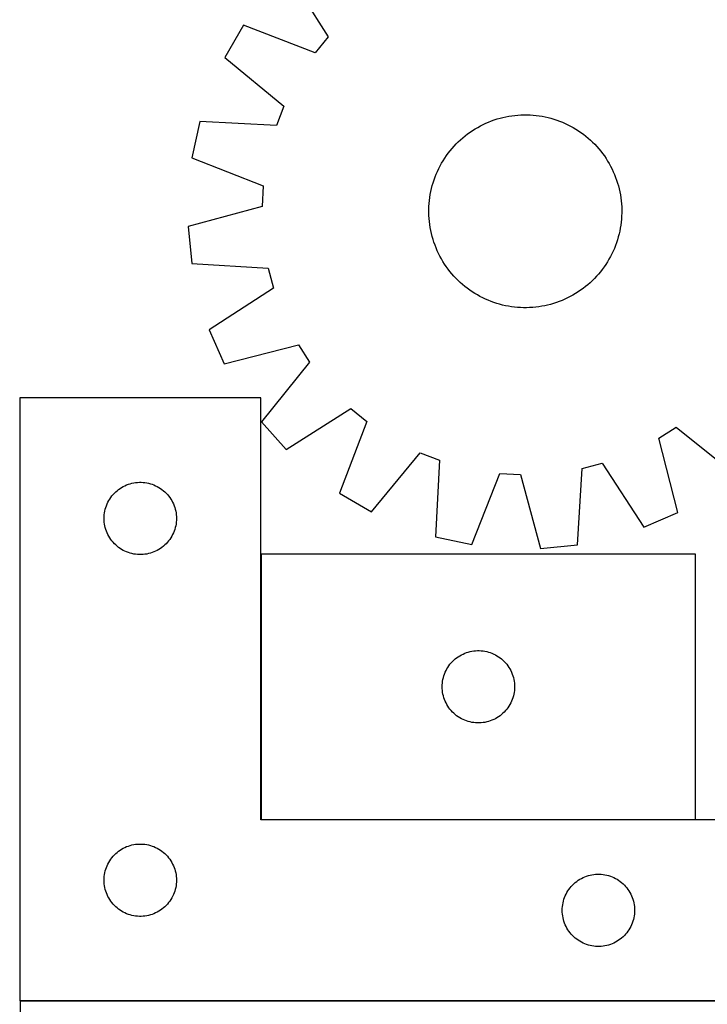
# Model space of a CAD drawing. Header units: millimetres. Extents: x 7 to 1493, y 7 to 2993.
# Tile 3 of 13: x 7 to 292, y 2113 to 2521. Entities that reach past the tile are written whole.
import ezdxf

# ---------------------------------------------------------------- set-up
doc = ezdxf.new("R2010")
doc.units = ezdxf.units.MM
doc.layers.add('COMMON', color=5, linetype='CONTINUOUS', true_color=0x0000ff)
doc.layers.add('CUT', color=7, linetype='CONTINUOUS', true_color=0x000000)

msp = doc.modelspace()

# ---------------------------------------------------------------- linework, layer by layer
at = {"layer": 'COMMON'}
for p, q in [((106.628991, 2299.548607), (106.628991, 2189.548607)), ((106.728992, 2189.448606), (286.728992, 2189.448606)), ((306.528991, 2114.248606), (6.694505, 2114.248606))]:
    msp.add_line(p, q, dxfattribs=at)
at = {"layer": 'CUT'}
for p, q in [((117.413167, 2540.937732), (134.439008, 2514.121776)), ((99.348069, 2518.844338), (91.591914, 2505.556275)), ((129.011446, 2507.483935), (99.348069, 2518.844338)), ((134.439008, 2514.121776), (129.011446, 2507.483935)), ((91.591914, 2505.556275), (116.071038, 2485.31406)), ((116.071038, 2485.31406), (112.960326, 2477.323889)), ((81.238219, 2478.961787), (77.967915, 2463.927304)), ((112.960326, 2477.323889), (81.238219, 2478.961787)), ((199.814382, 2478.223566), (200.968677, 2478.720163)), ((200.968677, 2478.720163), (202.138002, 2479.180258)), ((202.138002, 2479.180258), (203.321201, 2479.603396)), ((203.321201, 2479.603396), (204.517108, 2479.98916)), ((204.517108, 2479.98916), (205.724542, 2480.33717)), ((205.724542, 2480.33717), (206.942311, 2480.647081)), ((206.942311, 2480.647081), (208.169213, 2480.918589)), ((208.169213, 2480.918589), (209.404039, 2481.151424)), ((209.404039, 2481.151424), (210.645569, 2481.345358)), ((210.645569, 2481.345358), (211.892578, 2481.500199)), ((211.892578, 2481.500199), (213.143835, 2481.615794)), ((213.143835, 2481.615794), (214.398106, 2481.692029)), ((214.398106, 2481.692029), (215.654152, 2481.728829)), ((215.654152, 2481.728829), (216.910735, 2481.726157)), ((216.910735, 2481.726157), (218.166613, 2481.684016)), ((218.166613, 2481.684016), (219.420549, 2481.602448)), ((219.420549, 2481.602448), (220.671303, 2481.481533)), ((220.671303, 2481.481533), (221.917642, 2481.321391)), ((221.917642, 2481.321391), (223.158336, 2481.122179)), ((223.158336, 2481.122179), (224.39216, 2480.884095)), ((224.39216, 2480.884095), (225.617898, 2480.607372)), ((225.617898, 2480.607372), (226.834338, 2480.292285)), ((226.834338, 2480.292285), (228.040281, 2479.939144)), ((228.040281, 2479.939144), (229.234536, 2479.548297)), ((229.234536, 2479.548297), (230.415925, 2479.120131)), ((230.415925, 2479.120131), (231.583283, 2478.655068)), ((231.583283, 2478.655068), (232.735456, 2478.153567)), ((192.248662, 2473.770898), (193.26683, 2474.507337)), ((193.26683, 2474.507337), (194.307626, 2475.211431)), ((194.307626, 2475.211431), (195.370026, 2475.882486)), ((195.370026, 2475.882486), (196.452979, 2476.519839)), ((196.452979, 2476.519839), (197.555418, 2477.122861)), ((197.555418, 2477.122861), (198.676254, 2477.690957)), ((198.676254, 2477.690957), (199.814382, 2478.223566)), ((232.735456, 2478.153567), (233.871308, 2477.616123)), ((233.871308, 2477.616123), (234.989719, 2477.043266)), ((234.989719, 2477.043266), (236.089583, 2476.435561)), ((236.089583, 2476.435561), (237.169816, 2475.793609)), ((237.169816, 2475.793609), (238.229353, 2475.118042)), ((238.229353, 2475.118042), (239.267146, 2474.409528)), ((239.267146, 2474.409528), (240.282172, 2473.668766)), ((187.531604, 2469.630044), (188.422032, 2470.516692)), ((188.422032, 2470.516692), (189.33987, 2471.374935)), ((189.33987, 2471.374935), (190.284213, 2472.203923)), ((190.284213, 2472.203923), (191.25413, 2473.002841)), ((191.25413, 2473.002841), (192.248662, 2473.770898)), ((240.282172, 2473.668766), (241.273429, 2472.896486)), ((241.273429, 2472.896486), (242.23994, 2472.093452)), ((242.23994, 2472.093452), (243.180749, 2471.260455)), ((243.180749, 2471.260455), (244.09493, 2470.398317)), ((244.09493, 2470.398317), (244.981578, 2469.50789)), ((184.261156, 2465.817286), (185.033435, 2466.808543)), ((185.033435, 2466.808543), (185.83647, 2467.775054)), ((185.83647, 2467.775054), (186.669467, 2468.715863)), ((186.669467, 2468.715863), (187.531604, 2469.630044)), ((244.981578, 2469.50789), (245.839821, 2468.590052)), ((245.839821, 2468.590052), (246.668809, 2467.645708)), ((246.668809, 2467.645708), (247.467727, 2466.675792)), ((247.467727, 2466.675792), (248.235784, 2465.681259)), ((77.967915, 2463.927304), (107.504134, 2452.240279)), ((181.494361, 2461.624697), (182.136313, 2462.70493)), ((182.136313, 2462.70493), (182.811879, 2463.764466)), ((182.811879, 2463.764466), (183.520393, 2464.80226)), ((183.520393, 2464.80226), (184.261156, 2465.817286)), ((248.235784, 2465.681259), (248.972223, 2464.663092)), ((248.972223, 2464.663092), (249.676317, 2463.622295)), ((249.676317, 2463.622295), (250.347372, 2462.559896)), ((250.347372, 2462.559896), (250.984725, 2461.476942)), ((179.274853, 2457.118397), (179.776355, 2458.27057)), ((179.776355, 2458.27057), (180.313799, 2459.406422)), ((180.313799, 2459.406422), (180.886656, 2460.524832)), ((180.886656, 2460.524832), (181.494361, 2461.624697)), ((250.984725, 2461.476942), (251.587747, 2460.374504)), ((251.587747, 2460.374504), (252.155843, 2459.253667)), ((252.155843, 2459.253667), (252.688452, 2458.11554)), ((252.688452, 2458.11554), (253.185049, 2456.961244)), ((177.990778, 2453.575395), (178.381624, 2454.76965)), ((178.381624, 2454.76965), (178.80979, 2455.951039)), ((178.80979, 2455.951039), (179.274853, 2457.118397)), ((253.185049, 2456.961244), (253.645144, 2455.79192)), ((253.645144, 2455.79192), (254.068282, 2454.60872)), ((254.068282, 2454.60872), (254.454046, 2453.412814)), ((107.504134, 2452.240279), (107.014769, 2443.679911)), ((176.807742, 2448.69345), (177.045827, 2449.927274)), ((177.045827, 2449.927274), (177.32255, 2451.153011)), ((177.32255, 2451.153011), (177.637637, 2452.369452)), ((177.637637, 2452.369452), (177.990778, 2453.575395)), ((254.454046, 2453.412814), (254.802056, 2452.20538)), ((254.802056, 2452.20538), (255.111967, 2450.987611)), ((255.111967, 2450.987611), (255.383475, 2449.760708)), ((176.327474, 2444.955663), (176.448388, 2446.206417)), ((176.448388, 2446.206417), (176.608531, 2447.452756)), ((176.608531, 2447.452756), (176.807742, 2448.69345)), ((255.383475, 2449.760708), (255.61631, 2448.525883)), ((255.61631, 2448.525883), (255.810244, 2447.284353)), ((255.810244, 2447.284353), (255.965085, 2446.037344)), ((255.965085, 2446.037344), (256.08068, 2444.786086)), ((107.014769, 2443.679911), (76.339115, 2435.434975)), ((176.201093, 2441.189266), (176.203765, 2442.445849)), ((176.203765, 2442.445849), (176.245906, 2443.701727)), ((176.245906, 2443.701727), (176.327474, 2444.955663)), ((256.08068, 2444.786086), (256.156915, 2443.531816)), ((256.156915, 2443.531816), (256.193715, 2442.275769)), ((256.193715, 2442.275769), (256.191043, 2441.019187)), ((176.237893, 2439.93322), (176.201093, 2441.189266)), ((176.314128, 2438.678949), (176.237893, 2439.93322)), ((176.429723, 2437.427692), (176.314128, 2438.678949)), ((256.067334, 2438.509373), (255.946419, 2437.258619)), ((256.148902, 2439.763308), (256.067334, 2438.509373)), ((256.191043, 2441.019187), (256.148902, 2439.763308)), ((76.339115, 2435.434975), (77.874782, 2420.125753)), ((176.584563, 2436.180683), (176.429723, 2437.427692)), ((176.778497, 2434.939153), (176.584563, 2436.180683)), ((177.011333, 2433.704327), (176.778497, 2434.939153)), ((177.28284, 2432.477425), (177.011333, 2433.704327)), ((255.348981, 2433.537761), (255.072258, 2432.312024)), ((255.587065, 2434.771586), (255.348981, 2433.537761)), ((255.786277, 2436.01228), (255.587065, 2434.771586)), ((255.946419, 2437.258619), (255.786277, 2436.01228)), ((177.592752, 2431.259655), (177.28284, 2432.477425)), ((177.940762, 2430.052222), (177.592752, 2431.259655)), ((178.326526, 2428.856315), (177.940762, 2430.052222)), ((254.40403, 2429.889641), (254.013183, 2428.695386)), ((254.757171, 2431.095584), (254.40403, 2429.889641)), ((255.072258, 2432.312024), (254.757171, 2431.095584)), ((178.749664, 2427.673116), (178.326526, 2428.856315)), ((179.209759, 2426.503791), (178.749664, 2427.673116)), ((179.706356, 2425.349496), (179.209759, 2426.503791)), ((180.238965, 2424.211368), (179.706356, 2425.349496)), ((253.119954, 2426.346639), (252.618453, 2425.194466)), ((253.585017, 2427.513996), (253.119954, 2426.346639)), ((254.013183, 2428.695386), (253.585017, 2427.513996)), ((180.807061, 2423.090532), (180.238965, 2424.211368)), ((181.410083, 2421.988093), (180.807061, 2423.090532)), ((182.047436, 2420.90514), (181.410083, 2421.988093)), ((250.900447, 2421.840339), (250.258495, 2420.760105)), ((251.508152, 2422.940203), (250.900447, 2421.840339)), ((252.081009, 2424.058613), (251.508152, 2422.940203)), ((252.618453, 2425.194466), (252.081009, 2424.058613)), ((77.874782, 2420.125753), (109.576884, 2418.137925)), ((109.576884, 2418.137925), (111.75677, 2409.84531)), ((182.71849, 2419.84274), (182.047436, 2420.90514)), ((183.422585, 2418.801943), (182.71849, 2419.84274)), ((184.159024, 2417.783776), (183.422585, 2418.801943)), ((184.927081, 2416.789244), (184.159024, 2417.783776)), ((248.133652, 2417.64775), (247.361373, 2416.656492)), ((248.874414, 2418.662776), (248.133652, 2417.64775)), ((249.582928, 2419.700569), (248.874414, 2418.662776)), ((250.258495, 2420.760105), (249.582928, 2419.700569)), ((185.725998, 2415.819327), (184.927081, 2416.789244)), ((186.554987, 2414.874984), (185.725998, 2415.819327)), ((187.413229, 2413.957146), (186.554987, 2414.874984)), ((188.299878, 2413.066718), (187.413229, 2413.957146)), ((189.214058, 2412.204581), (188.299878, 2413.066718)), ((244.863203, 2413.834992), (243.972776, 2412.948343)), ((245.725341, 2414.749172), (244.863203, 2413.834992)), ((246.558338, 2415.689982), (245.725341, 2414.749172)), ((247.361373, 2416.656492), (246.558338, 2415.689982)), ((111.75677, 2409.84531), (85.130315, 2392.52461)), ((190.154868, 2411.371584), (189.214058, 2412.204581)), ((191.121378, 2410.568549), (190.154868, 2411.371584)), ((192.112636, 2409.79627), (191.121378, 2410.568549)), ((193.127662, 2409.055507), (192.112636, 2409.79627)), ((194.165455, 2408.346993), (193.127662, 2409.055507)), ((239.127978, 2408.957699), (238.087181, 2408.253604)), ((240.146145, 2409.694138), (239.127978, 2408.957699)), ((241.140678, 2410.462195), (240.146145, 2409.694138)), ((242.110594, 2411.261112), (241.140678, 2410.462195)), ((243.054938, 2412.090101), (242.110594, 2411.261112)), ((243.972776, 2412.948343), (243.054938, 2412.090101)), ((195.224991, 2407.671427), (194.165455, 2408.346993)), ((196.305225, 2407.029475), (195.224991, 2407.671427)), ((197.405089, 2406.42177), (196.305225, 2407.029475)), ((198.523499, 2405.848913), (197.405089, 2406.42177)), ((199.659352, 2405.311469), (198.523499, 2405.848913)), ((200.811525, 2404.809967), (199.659352, 2405.311469)), ((232.580426, 2405.24147), (231.42613, 2404.744873)), ((233.718553, 2405.774079), (232.580426, 2405.24147)), ((234.83939, 2406.342175), (233.718553, 2405.774079)), ((235.941829, 2406.945197), (234.83939, 2406.342175)), ((237.024782, 2407.58255), (235.941829, 2406.945197)), ((238.087181, 2408.253604), (237.024782, 2407.58255)), ((201.978882, 2404.344904), (200.811525, 2404.809967)), ((203.160272, 2403.916738), (201.978882, 2404.344904)), ((204.354527, 2403.525892), (203.160272, 2403.916738)), ((205.56047, 2403.172751), (204.354527, 2403.525892)), ((206.77691, 2402.857663), (205.56047, 2403.172751)), ((208.002647, 2402.580941), (206.77691, 2402.857663)), ((209.236472, 2402.342856), (208.002647, 2402.580941)), ((210.477166, 2402.143645), (209.236472, 2402.342856)), ((211.723505, 2401.983502), (210.477166, 2402.143645)), ((212.974259, 2401.862588), (211.723505, 2401.983502)), ((214.228194, 2401.78102), (212.974259, 2401.862588)), ((215.484073, 2401.738879), (214.228194, 2401.78102)), ((216.740655, 2401.736207), (215.484073, 2401.738879)), ((217.996702, 2401.773007), (216.740655, 2401.736207)), ((219.250973, 2401.849242), (217.996702, 2401.773007)), ((220.50223, 2401.964837), (219.250973, 2401.849242)), ((221.749239, 2402.119677), (220.50223, 2401.964837)), ((222.990769, 2402.313611), (221.749239, 2402.119677)), ((224.225594, 2402.546447), (222.990769, 2402.313611)), ((225.452497, 2402.817954), (224.225594, 2402.546447)), ((226.670266, 2403.127866), (225.452497, 2402.817954)), ((227.8777, 2403.475875), (226.670266, 2403.127866)), ((229.073607, 2403.86164), (227.8777, 2403.475875)), ((230.256806, 2404.284778), (229.073607, 2403.86164)), ((231.42613, 2404.744873), (230.256806, 2404.284778)), ((85.130315, 2392.52461), (91.321631, 2378.439222)), ((91.321631, 2378.439222), (122.086394, 2386.345174)), ((122.086394, 2386.345174), (126.722148, 2379.13205)), ((126.722148, 2379.13205), (106.751274, 2354.431059)), ((106.528991, 2364.348606), (6.528991, 2364.348606)), ((6.528991, 2364.348606), (6.528991, 2114.348606)), ((106.528991, 2189.348606), (106.528991, 2364.348606)), ((116.99219, 2342.948281), (143.808145, 2359.974122)), ((143.808145, 2359.974122), (150.445987, 2354.54656)), ((106.751274, 2354.431059), (116.99219, 2342.948281)), ((150.445987, 2354.54656), (139.085584, 2324.883182)), ((271.584748, 2347.621508), (278.797872, 2352.257262)), ((278.797872, 2352.257262), (303.498863, 2332.286388)), ((279.490699, 2316.856744), (271.584748, 2347.621508)), ((152.373647, 2317.127028), (172.615861, 2341.606152)), ((172.615861, 2341.606152), (180.606033, 2338.49544)), ((180.606033, 2338.49544), (178.968135, 2306.773333)), ((239.791997, 2335.111998), (248.084612, 2337.291884)), ((248.084612, 2337.291884), (265.405311, 2310.665429)), ((194.002617, 2303.503029), (205.689643, 2333.039248)), ((205.689643, 2333.039248), (214.25001, 2332.549883)), ((214.25001, 2332.549883), (222.494947, 2301.874229)), ((237.804169, 2303.409896), (239.791997, 2335.111998)), ((48.807099, 2327.208325), (49.47934, 2327.588788)), ((49.47934, 2327.588788), (50.170275, 2327.93414)), ((50.170275, 2327.93414), (50.878072, 2328.243465)), ((50.878072, 2328.243465), (51.600855, 2328.515944)), ((51.600855, 2328.515944), (52.336706, 2328.750854)), ((52.336706, 2328.750854), (53.083675, 2328.947571)), ((53.083675, 2328.947571), (53.839779, 2329.105575)), ((53.839779, 2329.105575), (54.603015, 2329.224446)), ((54.603015, 2329.224446), (55.371359, 2329.303869)), ((55.371359, 2329.303869), (56.142772, 2329.343633)), ((56.142772, 2329.343633), (56.91521, 2329.343633)), ((56.91521, 2329.343633), (57.686623, 2329.303869)), ((57.686623, 2329.303869), (58.454966, 2329.224446)), ((58.454966, 2329.224446), (59.218202, 2329.105575)), ((59.218202, 2329.105575), (59.974307, 2328.947571)), ((59.974307, 2328.947571), (60.721275, 2328.750854)), ((60.721275, 2328.750854), (61.457127, 2328.515944)), ((61.457127, 2328.515944), (62.179909, 2328.243465)), ((62.179909, 2328.243465), (62.887707, 2327.93414)), ((62.887707, 2327.93414), (63.578642, 2327.588788)), ((63.578642, 2327.588788), (64.250883, 2327.208325)), ((44.303566, 2323.039922), (44.767194, 2323.657748)), ((44.767194, 2323.657748), (45.262012, 2324.250887)), ((45.262012, 2324.250887), (45.786708, 2324.817768)), ((45.786708, 2324.817768), (46.339891, 2325.356886)), ((46.339891, 2325.356886), (46.920093, 2325.866812)), ((46.920093, 2325.866812), (47.525777, 2326.346194)), ((47.525777, 2326.346194), (48.155335, 2326.793761)), ((48.155335, 2326.793761), (48.807099, 2327.208325)), ((64.250883, 2327.208325), (64.902647, 2326.793761)), ((64.902647, 2326.793761), (65.532205, 2326.346194)), ((65.532205, 2326.346194), (66.137888, 2325.866812)), ((66.137888, 2325.866812), (66.718091, 2325.356886)), ((66.718091, 2325.356886), (67.271274, 2324.817768)), ((67.271274, 2324.817768), (67.79597, 2324.250887)), ((67.79597, 2324.250887), (68.290788, 2323.657748)), ((68.290788, 2323.657748), (68.754416, 2323.039922)), ((139.085584, 2324.883182), (152.373647, 2317.127028)), ((42.23946, 2318.910328), (42.493239, 2319.639887)), ((42.493239, 2319.639887), (42.784237, 2320.355414)), ((42.784237, 2320.355414), (43.111685, 2321.055013)), ((43.111685, 2321.055013), (43.474712, 2321.736827)), ((43.474712, 2321.736827), (43.872357, 2322.399049)), ((43.872357, 2322.399049), (44.303566, 2323.039922)), ((68.754416, 2323.039922), (69.185624, 2322.399049)), ((69.185624, 2322.399049), (69.583269, 2321.736827)), ((69.583269, 2321.736827), (69.946297, 2321.055013)), ((69.946297, 2321.055013), (70.273744, 2320.355414)), ((70.273744, 2320.355414), (70.564743, 2319.639887)), ((70.564743, 2319.639887), (70.818522, 2318.910328)), ((41.528991, 2314.348606), (41.548879, 2315.120787)), ((41.548879, 2315.120787), (41.608493, 2315.890921)), ((41.608493, 2315.890921), (41.707672, 2316.656964)), ((41.707672, 2316.656964), (41.846156, 2317.416887)), ((41.846156, 2317.416887), (42.023575, 2318.168672)), ((42.023575, 2318.168672), (42.23946, 2318.910328)), ((70.818522, 2318.910328), (71.034407, 2318.168672)), ((71.034407, 2318.168672), (71.211826, 2317.416887)), ((71.211826, 2317.416887), (71.350309, 2316.656964)), ((71.350309, 2316.656964), (71.449489, 2315.890921)), ((71.449489, 2315.890921), (71.509102, 2315.120787)), ((71.509102, 2315.120787), (71.528991, 2314.348606)), ((265.405311, 2310.665429), (279.490699, 2316.856744)), ((41.548879, 2313.576424), (41.528991, 2314.348606)), ((41.608493, 2312.806291), (41.548879, 2313.576424)), ((41.707672, 2312.040247), (41.608493, 2312.806291)), ((41.846156, 2311.280325), (41.707672, 2312.040247)), ((42.023575, 2310.528539), (41.846156, 2311.280325)), ((71.211826, 2311.280325), (71.034407, 2310.528539)), ((71.350309, 2312.040247), (71.211826, 2311.280325)), ((71.449489, 2312.806291), (71.350309, 2312.040247)), ((71.509102, 2313.576424), (71.449489, 2312.806291)), ((71.528991, 2314.348606), (71.509102, 2313.576424)), ((42.23946, 2309.786883), (42.023575, 2310.528539)), ((42.493239, 2309.057324), (42.23946, 2309.786883)), ((42.784237, 2308.341797), (42.493239, 2309.057324)), ((43.111685, 2307.642199), (42.784237, 2308.341797)), ((43.474712, 2306.960385), (43.111685, 2307.642199)), ((43.872357, 2306.298163), (43.474712, 2306.960385)), ((69.583269, 2306.960385), (69.185624, 2306.298163)), ((69.946297, 2307.642199), (69.583269, 2306.960385)), ((70.273744, 2308.341797), (69.946297, 2307.642199)), ((70.564743, 2309.057324), (70.273744, 2308.341797)), ((70.818522, 2309.786883), (70.564743, 2309.057324)), ((71.034407, 2310.528539), (70.818522, 2309.786883)), ((44.303566, 2305.657289), (43.872357, 2306.298163)), ((44.767194, 2305.039463), (44.303566, 2305.657289)), ((45.262012, 2304.446324), (44.767194, 2305.039463)), ((45.786708, 2303.879443), (45.262012, 2304.446324)), ((46.339891, 2303.340325), (45.786708, 2303.879443)), ((46.920093, 2302.830399), (46.339891, 2303.340325)), ((47.525777, 2302.351017), (46.920093, 2302.830399)), ((66.137888, 2302.830399), (65.532205, 2302.351017)), ((66.718091, 2303.340325), (66.137888, 2302.830399)), ((67.271274, 2303.879443), (66.718091, 2303.340325)), ((67.79597, 2304.446324), (67.271274, 2303.879443)), ((68.290788, 2305.039463), (67.79597, 2304.446324)), ((68.754416, 2305.657289), (68.290788, 2305.039463)), ((69.185624, 2306.298163), (68.754416, 2305.657289)), ((178.968135, 2306.773333), (194.002617, 2303.503029)), ((222.494947, 2301.874229), (237.804169, 2303.409896)), ((48.155335, 2301.90345), (47.525777, 2302.351017)), ((48.807099, 2301.488886), (48.155335, 2301.90345)), ((49.47934, 2301.108424), (48.807099, 2301.488886)), ((50.170275, 2300.763072), (49.47934, 2301.108424)), ((50.878072, 2300.453746), (50.170275, 2300.763072)), ((51.600855, 2300.181267), (50.878072, 2300.453746)), ((52.336706, 2299.946358), (51.600855, 2300.181267)), ((53.083675, 2299.74964), (52.336706, 2299.946358)), ((53.839779, 2299.591636), (53.083675, 2299.74964)), ((54.603015, 2299.472766), (53.839779, 2299.591636)), ((55.371359, 2299.393343), (54.603015, 2299.472766)), ((56.142772, 2299.353579), (55.371359, 2299.393343)), ((56.91521, 2299.353579), (56.142772, 2299.353579)), ((57.686623, 2299.393343), (56.91521, 2299.353579)), ((58.454966, 2299.472766), (57.686623, 2299.393343)), ((59.218202, 2299.591636), (58.454966, 2299.472766)), ((59.974307, 2299.74964), (59.218202, 2299.591636)), ((60.721275, 2299.946358), (59.974307, 2299.74964)), ((61.457127, 2300.181267), (60.721275, 2299.946358)), ((62.179909, 2300.453746), (61.457127, 2300.181267)), ((62.887707, 2300.763072), (62.179909, 2300.453746)), ((63.578642, 2301.108424), (62.887707, 2300.763072)), ((64.250883, 2301.488886), (63.578642, 2301.108424)), ((64.902647, 2301.90345), (64.250883, 2301.488886)), ((65.532205, 2302.351017), (64.902647, 2301.90345)), ((286.728992, 2299.548607), (106.728992, 2299.548607)), ((106.728992, 2299.548607), (106.728992, 2189.548607)), ((286.728992, 2189.548607), (286.728992, 2299.548607)), ((189.679341, 2257.788789), (190.370276, 2258.134141)), ((190.370276, 2258.134141), (191.078073, 2258.443466)), ((191.078073, 2258.443466), (191.800856, 2258.715945)), ((191.800856, 2258.715945), (192.536707, 2258.950855)), ((192.536707, 2258.950855), (193.283676, 2259.147572)), ((193.283676, 2259.147572), (194.03978, 2259.305576)), ((194.03978, 2259.305576), (194.803016, 2259.424447)), ((194.803016, 2259.424447), (195.57136, 2259.50387)), ((195.57136, 2259.50387), (196.342773, 2259.543634)), ((196.342773, 2259.543634), (197.115211, 2259.543634)), ((197.115211, 2259.543634), (197.886624, 2259.50387)), ((197.886624, 2259.50387), (198.654967, 2259.424447)), ((198.654967, 2259.424447), (199.418203, 2259.305576)), ((199.418203, 2259.305576), (200.174308, 2259.147572)), ((200.174308, 2259.147572), (200.921276, 2258.950855)), ((200.921276, 2258.950855), (201.657128, 2258.715945)), ((201.657128, 2258.715945), (202.37991, 2258.443466)), ((202.37991, 2258.443466), (203.087708, 2258.134141)), ((203.087708, 2258.134141), (203.778643, 2257.788789)), ((184.503567, 2253.239923), (184.967195, 2253.857749)), ((184.967195, 2253.857749), (185.462013, 2254.450888)), ((185.462013, 2254.450888), (185.986709, 2255.017769)), ((185.986709, 2255.017769), (186.539892, 2255.556887)), ((186.539892, 2255.556887), (187.120094, 2256.066813)), ((187.120094, 2256.066813), (187.725778, 2256.546195)), ((187.725778, 2256.546195), (188.355336, 2256.993762)), ((188.355336, 2256.993762), (189.0071, 2257.408326)), ((189.0071, 2257.408326), (189.679341, 2257.788789)), ((203.778643, 2257.788789), (204.450884, 2257.408326)), ((204.450884, 2257.408326), (205.102648, 2256.993762)), ((205.102648, 2256.993762), (205.732206, 2256.546195)), ((205.732206, 2256.546195), (206.337889, 2256.066813)), ((206.337889, 2256.066813), (206.918092, 2255.556887)), ((206.918092, 2255.556887), (207.471275, 2255.017769)), ((207.471275, 2255.017769), (207.995971, 2254.450888)), ((207.995971, 2254.450888), (208.490789, 2253.857749)), ((208.490789, 2253.857749), (208.954417, 2253.239923)), ((182.439461, 2249.110329), (182.69324, 2249.839888)), ((182.69324, 2249.839888), (182.984238, 2250.555415)), ((182.984238, 2250.555415), (183.311686, 2251.255014)), ((183.311686, 2251.255014), (183.674713, 2251.936828)), ((183.674713, 2251.936828), (184.072358, 2252.59905)), ((184.072358, 2252.59905), (184.503567, 2253.239923)), ((208.954417, 2253.239923), (209.385625, 2252.59905)), ((209.385625, 2252.59905), (209.78327, 2251.936828)), ((209.78327, 2251.936828), (210.146298, 2251.255014)), ((210.146298, 2251.255014), (210.473745, 2250.555415)), ((210.473745, 2250.555415), (210.764744, 2249.839888)), ((210.764744, 2249.839888), (211.018523, 2249.110329)), ((181.74888, 2245.320788), (181.808494, 2246.090922)), ((181.808494, 2246.090922), (181.907673, 2246.856965)), ((181.907673, 2246.856965), (182.046157, 2247.616888)), ((182.046157, 2247.616888), (182.223576, 2248.368673)), ((182.223576, 2248.368673), (182.439461, 2249.110329)), ((211.018523, 2249.110329), (211.234408, 2248.368673)), ((211.234408, 2248.368673), (211.411827, 2247.616888)), ((211.411827, 2247.616888), (211.55031, 2246.856965)), ((211.55031, 2246.856965), (211.64949, 2246.090922)), ((211.64949, 2246.090922), (211.709103, 2245.320788)), ((181.728992, 2244.548607), (181.74888, 2245.320788)), ((181.74888, 2243.776425), (181.728992, 2244.548607)), ((181.808494, 2243.006292), (181.74888, 2243.776425)), ((181.907673, 2242.240248), (181.808494, 2243.006292)), ((182.046157, 2241.480326), (181.907673, 2242.240248)), ((211.55031, 2242.240248), (211.411827, 2241.480326)), ((211.64949, 2243.006292), (211.55031, 2242.240248)), ((211.709103, 2243.776425), (211.64949, 2243.006292)), ((211.709103, 2245.320788), (211.728992, 2244.548607)), ((211.728992, 2244.548607), (211.709103, 2243.776425)), ((182.223576, 2240.72854), (182.046157, 2241.480326)), ((182.439461, 2239.986884), (182.223576, 2240.72854)), ((182.69324, 2239.257325), (182.439461, 2239.986884)), ((182.984238, 2238.541798), (182.69324, 2239.257325)), ((183.311686, 2237.8422), (182.984238, 2238.541798)), ((183.674713, 2237.160386), (183.311686, 2237.8422)), ((210.146298, 2237.8422), (209.78327, 2237.160386)), ((210.473745, 2238.541798), (210.146298, 2237.8422)), ((210.764744, 2239.257325), (210.473745, 2238.541798)), ((211.018523, 2239.986884), (210.764744, 2239.257325)), ((211.234408, 2240.72854), (211.018523, 2239.986884)), ((211.411827, 2241.480326), (211.234408, 2240.72854)), ((184.072358, 2236.498164), (183.674713, 2237.160386)), ((184.503567, 2235.85729), (184.072358, 2236.498164)), ((184.967195, 2235.239464), (184.503567, 2235.85729)), ((185.462013, 2234.646325), (184.967195, 2235.239464)), ((185.986709, 2234.079444), (185.462013, 2234.646325)), ((186.539892, 2233.540326), (185.986709, 2234.079444)), ((187.120094, 2233.0304), (186.539892, 2233.540326)), ((206.918092, 2233.540326), (206.337889, 2233.0304)), ((207.471275, 2234.079444), (206.918092, 2233.540326)), ((207.995971, 2234.646325), (207.471275, 2234.079444)), ((208.490789, 2235.239464), (207.995971, 2234.646325)), ((208.954417, 2235.85729), (208.490789, 2235.239464)), ((209.385625, 2236.498164), (208.954417, 2235.85729)), ((209.78327, 2237.160386), (209.385625, 2236.498164)), ((187.725778, 2232.551018), (187.120094, 2233.0304)), ((188.355336, 2232.103451), (187.725778, 2232.551018)), ((189.0071, 2231.688887), (188.355336, 2232.103451)), ((189.679341, 2231.308425), (189.0071, 2231.688887)), ((190.370276, 2230.963073), (189.679341, 2231.308425)), ((191.078073, 2230.653747), (190.370276, 2230.963073)), ((191.800856, 2230.381268), (191.078073, 2230.653747)), ((192.536707, 2230.146359), (191.800856, 2230.381268)), ((193.283676, 2229.949641), (192.536707, 2230.146359)), ((194.03978, 2229.791637), (193.283676, 2229.949641)), ((194.803016, 2229.672767), (194.03978, 2229.791637)), ((195.57136, 2229.593344), (194.803016, 2229.672767)), ((196.342773, 2229.55358), (195.57136, 2229.593344)), ((197.115211, 2229.55358), (196.342773, 2229.55358)), ((197.886624, 2229.593344), (197.115211, 2229.55358)), ((198.654967, 2229.672767), (197.886624, 2229.593344)), ((199.418203, 2229.791637), (198.654967, 2229.672767)), ((200.174308, 2229.949641), (199.418203, 2229.791637)), ((200.921276, 2230.146359), (200.174308, 2229.949641)), ((201.657128, 2230.381268), (200.921276, 2230.146359)), ((202.37991, 2230.653747), (201.657128, 2230.381268)), ((203.087708, 2230.963073), (202.37991, 2230.653747)), ((203.778643, 2231.308425), (203.087708, 2230.963073)), ((204.450884, 2231.688887), (203.778643, 2231.308425)), ((205.102648, 2232.103451), (204.450884, 2231.688887)), ((205.732206, 2232.551018), (205.102648, 2232.103451)), ((206.337889, 2233.0304), (205.732206, 2232.551018)), ((306.528991, 2189.348606), (106.528991, 2189.348606)), ((106.728992, 2189.548607), (286.728992, 2189.548607)), ((46.920093, 2175.866812), (47.525777, 2176.346194)), ((47.525777, 2176.346194), (48.155335, 2176.793761)), ((48.155335, 2176.793761), (48.807099, 2177.208325)), ((48.807099, 2177.208325), (49.47934, 2177.588788)), ((49.47934, 2177.588788), (50.170275, 2177.93414)), ((50.170275, 2177.93414), (50.878072, 2178.243465)), ((50.878072, 2178.243465), (51.600855, 2178.515944)), ((51.600855, 2178.515944), (52.336706, 2178.750854)), ((52.336706, 2178.750854), (53.083675, 2178.947571)), ((53.083675, 2178.947571), (53.839779, 2179.105575)), ((53.839779, 2179.105575), (54.603015, 2179.224446)), ((54.603015, 2179.224446), (55.371359, 2179.303869)), ((55.371359, 2179.303869), (56.142772, 2179.343633)), ((56.142772, 2179.343633), (56.91521, 2179.343633)), ((56.91521, 2179.343633), (57.686623, 2179.303869)), ((57.686623, 2179.303869), (58.454966, 2179.224446)), ((58.454966, 2179.224446), (59.218202, 2179.105575)), ((59.218202, 2179.105575), (59.974307, 2178.947571)), ((59.974307, 2178.947571), (60.721275, 2178.750854)), ((60.721275, 2178.750854), (61.457127, 2178.515944)), ((61.457127, 2178.515944), (62.179909, 2178.243465)), ((62.179909, 2178.243465), (62.887707, 2177.93414)), ((62.887707, 2177.93414), (63.578642, 2177.588788)), ((63.578642, 2177.588788), (64.250883, 2177.208325)), ((64.250883, 2177.208325), (64.902647, 2176.793761)), ((64.902647, 2176.793761), (65.532205, 2176.346194)), ((65.532205, 2176.346194), (66.137888, 2175.866812)), ((43.474712, 2171.736827), (43.872357, 2172.399049)), ((43.872357, 2172.399049), (44.303566, 2173.039922)), ((44.303566, 2173.039922), (44.767194, 2173.657748)), ((44.767194, 2173.657748), (45.262012, 2174.250887)), ((45.262012, 2174.250887), (45.786708, 2174.817768)), ((45.786708, 2174.817768), (46.339891, 2175.356886)), ((46.339891, 2175.356886), (46.920093, 2175.866812)), ((66.137888, 2175.866812), (66.718091, 2175.356886)), ((66.718091, 2175.356886), (67.271274, 2174.817768)), ((67.271274, 2174.817768), (67.79597, 2174.250887)), ((67.79597, 2174.250887), (68.290788, 2173.657748)), ((68.290788, 2173.657748), (68.754416, 2173.039922)), ((68.754416, 2173.039922), (69.185624, 2172.399049)), ((69.185624, 2172.399049), (69.583269, 2171.736827)), ((41.846156, 2167.416887), (42.023575, 2168.168672)), ((42.023575, 2168.168672), (42.23946, 2168.910328)), ((42.23946, 2168.910328), (42.493239, 2169.639887)), ((42.493239, 2169.639887), (42.784237, 2170.355414)), ((42.784237, 2170.355414), (43.111685, 2171.055013)), ((43.111685, 2171.055013), (43.474712, 2171.736827)), ((69.583269, 2171.736827), (69.946297, 2171.055013)), ((69.946297, 2171.055013), (70.273744, 2170.355414)), ((70.273744, 2170.355414), (70.564743, 2169.639887)), ((70.564743, 2169.639887), (70.818522, 2168.910328)), ((70.818522, 2168.910328), (71.034407, 2168.168672)), ((71.034407, 2168.168672), (71.211826, 2167.416887)), ((41.528991, 2164.348606), (41.548879, 2165.120787)), ((41.548879, 2163.576424), (41.528991, 2164.348606)), ((41.548879, 2165.120787), (41.608493, 2165.890921)), ((41.608493, 2165.890921), (41.707672, 2166.656964)), ((41.707672, 2166.656964), (41.846156, 2167.416887)), ((71.211826, 2167.416887), (71.350309, 2166.656964)), ((71.350309, 2166.656964), (71.449489, 2165.890921)), ((71.449489, 2165.890921), (71.509102, 2165.120787)), ((71.509102, 2165.120787), (71.528991, 2164.348606)), ((71.528991, 2164.348606), (71.509102, 2163.576424)), ((237.525777, 2163.846194), (238.155335, 2164.293761)), ((238.155335, 2164.293761), (238.807099, 2164.708325)), ((238.807099, 2164.708325), (239.47934, 2165.088788)), ((239.47934, 2165.088788), (240.170275, 2165.43414)), ((240.170275, 2165.43414), (240.878072, 2165.743465)), ((240.878072, 2165.743465), (241.600855, 2166.015944)), ((241.600855, 2166.015944), (242.336706, 2166.250854)), ((242.336706, 2166.250854), (243.083675, 2166.447571)), ((243.083675, 2166.447571), (243.839779, 2166.605575)), ((243.839779, 2166.605575), (244.603015, 2166.724446)), ((244.603015, 2166.724446), (245.371359, 2166.803869)), ((245.371359, 2166.803869), (246.142772, 2166.843633)), ((246.142772, 2166.843633), (246.91521, 2166.843633)), ((246.91521, 2166.843633), (247.686623, 2166.803869)), ((247.686623, 2166.803869), (248.454966, 2166.724446)), ((248.454966, 2166.724446), (249.218202, 2166.605575)), ((249.218202, 2166.605575), (249.974307, 2166.447571)), ((249.974307, 2166.447571), (250.721275, 2166.250854)), ((250.721275, 2166.250854), (251.457127, 2166.015944)), ((251.457127, 2166.015944), (252.179909, 2165.743465)), ((252.179909, 2165.743465), (252.887707, 2165.43414)), ((252.887707, 2165.43414), (253.578642, 2165.088788)), ((253.578642, 2165.088788), (254.250883, 2164.708325)), ((254.250883, 2164.708325), (254.902647, 2164.293761)), ((254.902647, 2164.293761), (255.532205, 2163.846194)), ((41.608493, 2162.806291), (41.548879, 2163.576424)), ((41.707672, 2162.040247), (41.608493, 2162.806291)), ((41.846156, 2161.280325), (41.707672, 2162.040247)), ((42.023575, 2160.528539), (41.846156, 2161.280325)), ((42.23946, 2159.786883), (42.023575, 2160.528539)), ((71.034407, 2160.528539), (70.818522, 2159.786883)), ((71.211826, 2161.280325), (71.034407, 2160.528539)), ((71.350309, 2162.040247), (71.211826, 2161.280325)), ((71.449489, 2162.806291), (71.350309, 2162.040247)), ((71.509102, 2163.576424), (71.449489, 2162.806291)), ((233.474712, 2159.236827), (233.872357, 2159.899049)), ((233.872357, 2159.899049), (234.303566, 2160.539922)), ((234.303566, 2160.539922), (234.767194, 2161.157748)), ((234.767194, 2161.157748), (235.262012, 2161.750887)), ((235.262012, 2161.750887), (235.786708, 2162.317768)), ((235.786708, 2162.317768), (236.339891, 2162.856886)), ((236.339891, 2162.856886), (236.920093, 2163.366812)), ((236.920093, 2163.366812), (237.525777, 2163.846194)), ((255.532205, 2163.846194), (256.137888, 2163.366812)), ((256.137888, 2163.366812), (256.718091, 2162.856886)), ((256.718091, 2162.856886), (257.271274, 2162.317768)), ((257.271274, 2162.317768), (257.79597, 2161.750887)), ((257.79597, 2161.750887), (258.290788, 2161.157748)), ((258.290788, 2161.157748), (258.754416, 2160.539922)), ((258.754416, 2160.539922), (259.185624, 2159.899049)), ((259.185624, 2159.899049), (259.583269, 2159.236827)), ((42.493239, 2159.057324), (42.23946, 2159.786883)), ((42.784237, 2158.341797), (42.493239, 2159.057324)), ((43.111685, 2157.642199), (42.784237, 2158.341797)), ((43.474712, 2156.960385), (43.111685, 2157.642199)), ((43.872357, 2156.298163), (43.474712, 2156.960385)), ((44.303566, 2155.657289), (43.872357, 2156.298163)), ((69.185624, 2156.298163), (68.754416, 2155.657289)), ((69.583269, 2156.960385), (69.185624, 2156.298163)), ((69.946297, 2157.642199), (69.583269, 2156.960385)), ((70.273744, 2158.341797), (69.946297, 2157.642199)), ((70.564743, 2159.057324), (70.273744, 2158.341797)), ((70.818522, 2159.786883), (70.564743, 2159.057324)), ((232.023575, 2155.668672), (232.23946, 2156.410328)), ((232.23946, 2156.410328), (232.493239, 2157.139887)), ((232.493239, 2157.139887), (232.784237, 2157.855414)), ((232.784237, 2157.855414), (233.111685, 2158.555013)), ((233.111685, 2158.555013), (233.474712, 2159.236827)), ((259.583269, 2159.236827), (259.946297, 2158.555013)), ((259.946297, 2158.555013), (260.273744, 2157.855414)), ((260.273744, 2157.855414), (260.564743, 2157.139887)), ((260.564743, 2157.139887), (260.818522, 2156.410328)), ((260.818522, 2156.410328), (261.034407, 2155.668672)), ((44.767194, 2155.039463), (44.303566, 2155.657289)), ((45.262012, 2154.446324), (44.767194, 2155.039463)), ((45.786708, 2153.879443), (45.262012, 2154.446324)), ((46.339891, 2153.340325), (45.786708, 2153.879443)), ((46.920093, 2152.830399), (46.339891, 2153.340325)), ((47.525777, 2152.351017), (46.920093, 2152.830399)), ((48.155335, 2151.90345), (47.525777, 2152.351017)), ((48.807099, 2151.488886), (48.155335, 2151.90345)), ((64.902647, 2151.90345), (64.250883, 2151.488886)), ((65.532205, 2152.351017), (64.902647, 2151.90345)), ((66.137888, 2152.830399), (65.532205, 2152.351017)), ((66.718091, 2153.340325), (66.137888, 2152.830399)), ((67.271274, 2153.879443), (66.718091, 2153.340325)), ((67.79597, 2154.446324), (67.271274, 2153.879443)), ((68.290788, 2155.039463), (67.79597, 2154.446324)), ((68.754416, 2155.657289), (68.290788, 2155.039463)), ((231.528991, 2151.848606), (231.548879, 2152.620787)), ((231.548879, 2151.076424), (231.528991, 2151.848606)), ((231.548879, 2152.620787), (231.608493, 2153.390921)), ((231.608493, 2153.390921), (231.707672, 2154.156964)), ((231.707672, 2154.156964), (231.846156, 2154.916887)), ((231.846156, 2154.916887), (232.023575, 2155.668672)), ((261.034407, 2155.668672), (261.211826, 2154.916887)), ((261.211826, 2154.916887), (261.350309, 2154.156964)), ((261.350309, 2154.156964), (261.449489, 2153.390921)), ((261.449489, 2153.390921), (261.509102, 2152.620787)), ((261.509102, 2152.620787), (261.528991, 2151.848606)), ((261.528991, 2151.848606), (261.509102, 2151.076424)), ((49.47934, 2151.108424), (48.807099, 2151.488886)), ((50.170275, 2150.763072), (49.47934, 2151.108424)), ((50.878072, 2150.453746), (50.170275, 2150.763072)), ((51.600855, 2150.181267), (50.878072, 2150.453746)), ((52.336706, 2149.946358), (51.600855, 2150.181267)), ((53.083675, 2149.74964), (52.336706, 2149.946358)), ((53.839779, 2149.591636), (53.083675, 2149.74964)), ((54.603015, 2149.472766), (53.839779, 2149.591636)), ((55.371359, 2149.393343), (54.603015, 2149.472766)), ((56.142772, 2149.353579), (55.371359, 2149.393343)), ((56.91521, 2149.353579), (56.142772, 2149.353579)), ((57.686623, 2149.393343), (56.91521, 2149.353579)), ((58.454966, 2149.472766), (57.686623, 2149.393343)), ((59.218202, 2149.591636), (58.454966, 2149.472766)), ((59.974307, 2149.74964), (59.218202, 2149.591636)), ((60.721275, 2149.946358), (59.974307, 2149.74964)), ((61.457127, 2150.181267), (60.721275, 2149.946358)), ((62.179909, 2150.453746), (61.457127, 2150.181267)), ((62.887707, 2150.763072), (62.179909, 2150.453746)), ((63.578642, 2151.108424), (62.887707, 2150.763072)), ((64.250883, 2151.488886), (63.578642, 2151.108424)), ((231.608493, 2150.306291), (231.548879, 2151.076424)), ((231.707672, 2149.540247), (231.608493, 2150.306291)), ((231.846156, 2148.780325), (231.707672, 2149.540247)), ((232.023575, 2148.028539), (231.846156, 2148.780325)), ((232.23946, 2147.286883), (232.023575, 2148.028539)), ((261.034407, 2148.028539), (260.818522, 2147.286883)), ((261.211826, 2148.780325), (261.034407, 2148.028539)), ((261.350309, 2149.540247), (261.211826, 2148.780325)), ((261.449489, 2150.306291), (261.350309, 2149.540247)), ((261.509102, 2151.076424), (261.449489, 2150.306291)), ((232.493239, 2146.557324), (232.23946, 2147.286883)), ((232.784237, 2145.841797), (232.493239, 2146.557324)), ((233.111685, 2145.142199), (232.784237, 2145.841797)), ((233.474712, 2144.460385), (233.111685, 2145.142199)), ((233.872357, 2143.798163), (233.474712, 2144.460385)), ((234.303566, 2143.157289), (233.872357, 2143.798163)), ((259.185624, 2143.798163), (258.754416, 2143.157289)), ((259.583269, 2144.460385), (259.185624, 2143.798163)), ((259.946297, 2145.142199), (259.583269, 2144.460385)), ((260.273744, 2145.841797), (259.946297, 2145.142199)), ((260.564743, 2146.557324), (260.273744, 2145.841797)), ((260.818522, 2147.286883), (260.564743, 2146.557324)), ((234.767194, 2142.539463), (234.303566, 2143.157289)), ((235.262012, 2141.946324), (234.767194, 2142.539463)), ((235.786708, 2141.379443), (235.262012, 2141.946324)), ((236.339891, 2140.840325), (235.786708, 2141.379443)), ((236.920093, 2140.330399), (236.339891, 2140.840325)), ((237.525777, 2139.851017), (236.920093, 2140.330399)), ((238.155335, 2139.40345), (237.525777, 2139.851017)), ((255.532205, 2139.851017), (254.902647, 2139.40345)), ((256.137888, 2140.330399), (255.532205, 2139.851017)), ((256.718091, 2140.840325), (256.137888, 2140.330399)), ((257.271274, 2141.379443), (256.718091, 2140.840325)), ((257.79597, 2141.946324), (257.271274, 2141.379443)), ((258.290788, 2142.539463), (257.79597, 2141.946324)), ((258.754416, 2143.157289), (258.290788, 2142.539463)), ((238.807099, 2138.988886), (238.155335, 2139.40345)), ((239.47934, 2138.608424), (238.807099, 2138.988886)), ((240.170275, 2138.263072), (239.47934, 2138.608424)), ((240.878072, 2137.953746), (240.170275, 2138.263072)), ((241.600855, 2137.681267), (240.878072, 2137.953746)), ((242.336706, 2137.446358), (241.600855, 2137.681267)), ((243.083675, 2137.24964), (242.336706, 2137.446358)), ((243.839779, 2137.091636), (243.083675, 2137.24964)), ((244.603015, 2136.972766), (243.839779, 2137.091636)), ((245.371359, 2136.893343), (244.603015, 2136.972766)), ((246.142772, 2136.853579), (245.371359, 2136.893343)), ((246.91521, 2136.853579), (246.142772, 2136.853579)), ((247.686623, 2136.893343), (246.91521, 2136.853579)), ((248.454966, 2136.972766), (247.686623, 2136.893343)), ((249.218202, 2137.091636), (248.454966, 2136.972766)), ((249.974307, 2137.24964), (249.218202, 2137.091636)), ((250.721275, 2137.446358), (249.974307, 2137.24964)), ((251.457127, 2137.681267), (250.721275, 2137.446358)), ((252.179909, 2137.953746), (251.457127, 2137.681267)), ((252.887707, 2138.263072), (252.179909, 2137.953746)), ((253.578642, 2138.608424), (252.887707, 2138.263072)), ((254.250883, 2138.988886), (253.578642, 2138.608424)), ((254.902647, 2139.40345), (254.250883, 2138.988886)), ((6.528991, 2114.348606), (306.528991, 2114.348606)), ((456.694505, 2114.148605), (6.694505, 2114.148605)), ((6.694505, 2114.148605), (6.694505, 1764.148605))]:
    msp.add_line(p, q, dxfattribs=at)

doc.saveas('drawing.dxf')
